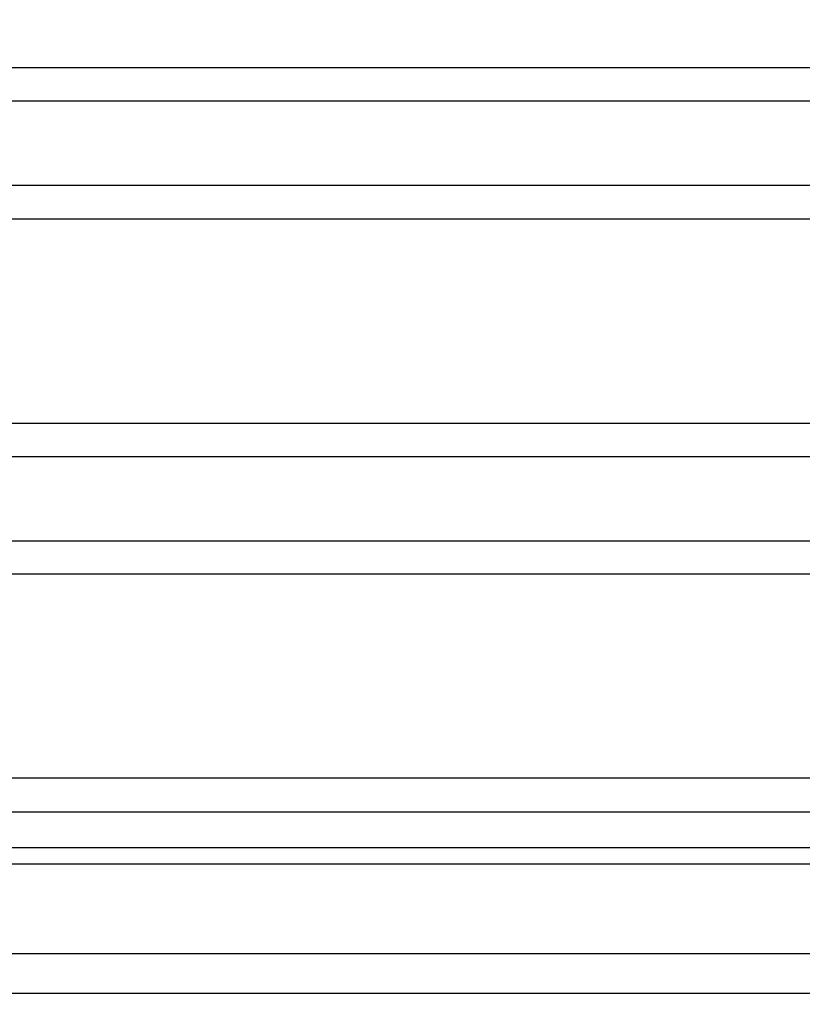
# Model space of a CAD drawing. Header units: inches. Extents: x 0 to 34, y 0 to 22.
# Tile 6 of 93: x 4.98 to 5.851, y 5.517 to 6.612. Entities that reach past the tile are written whole.
import ezdxf

# ---------------------------------------------------------------- set-up
doc = ezdxf.new("R2010")
doc.units = ezdxf.units.IN
doc.header["$LTSCALE"] = 1.87
doc.header["$MEASUREMENT"] = 0
doc.layers.get('0').update_dxf_attribs({"linetype": 'CONTINUOUS'})
doc.layers.add('DIMENSIONS', color=7, linetype='CONTINUOUS')
doc.styles.get("Standard").update_dxf_attribs({"font": 'txt', "width": 0.8})
doc.dimstyles.new('DIMSTYLE_1', dxfattribs={"dimtxt": 0.125, "dimasz": 0.18, "dimexe": 0.18, "dimexo": 0.0625, "dimgap": 0.09, "dimtad": 0, "dimtih": 1, "dimtoh": 1, "dimdec": 3, "dimzin": 4, "dimdsep": 46, "dimtxsty": 'STANDARD', "dimblk": '_FILLED', "dimblk1": '_FILLED', "dimblk2": '_FILLED', "dimcen": 0.09, "dimadec": 0, "dimazin": 0, "dimtp": 0.01, "dimtm": 0.01, "dimtfac": 1, "dimtdec": 3, "dimtofl": 0, "dimtmove": 0, "dimatfit": 3, "dimldrblk": '_FILLED', "dimfxl": 1, "dimtolj": 1, "dimtzin": 4, "dimarcsym": 0})

# ---------------------------------------------------------------- blocks, each defined once
blk = doc.blocks.new('_FILLED')
at = {"color": 0, "linetype": 'BYBLOCK'}
blk.add_solid([(0, 0), (-1, 0.1736), (-1, -0.1736)], dxfattribs=at)
blk = doc.blocks.new('*D1')
at = {"layer": 'DIMENSIONS', "color": 2, "linetype": 'CONTINUOUS'}
for p, q in [((5.9655, 7.0187), (5.9655, 4.6546)), ((4.231, 5.5113), (4.231, 4.6546)), ((4.231, 4.7796), (3.871, 4.7796)), ((5.9655, 4.7796), (6.3255, 4.7796))]:
    blk.add_line(p, q, dxfattribs=at)
at = {"layer": 'DIMENSIONS', "color": 2, "linetype": 'CONTINUOUS', "xscale": 0.18, "yscale": 0.18, "zscale": 0.18}
blk.add_blockref('_FILLED', (4.231, 4.7796), dxfattribs=at)
at = {"layer": 'DIMENSIONS', "color": 2, "linetype": 'CONTINUOUS', "xscale": 0.18, "yscale": 0.18, "zscale": 0.18, "rotation": 180}
blk.add_blockref('_FILLED', (5.9655, 4.7796), dxfattribs=at)
at = {"layer": 'DIMENSIONS', "color": 2, "linetype": 'CONTINUOUS', "width": 0.8}
for s, p in [('[', (5.0551, 4.7171)), (']', (5.6551, 4.7171)), ('1.735', (4.4301, 4.7171)), ('44.06', (5.1551, 4.7171))]:
    blk.add_text(s, height=0.125, dxfattribs=at).set_placement(p)

msp = doc.modelspace()

# ---------------------------------------------------------------- linework, layer by layer
at = {"color": 7, "linetype": 'CONTINUOUS'}
for p, q in [((7.6509, 6.5586), (4.2801, 6.5586)), ((7.5838, 6.5216), (4.3472, 6.5216)), ((7.5838, 6.4277), (4.3472, 6.4277)), ((4.2801, 6.3907), (7.6509, 6.3907)), ((4.6844, 6.1636), (7.2466, 6.1636)), ((4.937, 6.1266), (6.994, 6.1266)), ((4.937, 6.0327), (6.994, 6.0327)), ((7.2466, 5.9957), (4.6844, 5.9957)), ((7.6509, 5.7686), (4.2801, 5.7686)), ((4.3747, 5.7313), (7.5562, 5.7313)), ((4.3747, 5.6914), (7.5562, 5.6914)), ((4.2748, 5.6734), (7.6561, 5.6734)), ((4.3747, 5.5735), (7.5562, 5.5735)), ((4.3309, 5.5296), (7.6001, 5.5296))]:
    msp.add_line(p, q, dxfattribs=at)

# ---------------------------------------------------------------- dimensions: what is measured, and where the dimension line sits
at = {"layer": 'DIMENSIONS', "color": 2, "linetype": 'CONTINUOUS'}
dim = msp.add_linear_dim(base=(5.9654762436, 4.7796401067), p1=(4.2309762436, 5.5113250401), p2=(5.9654762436, 7.0186710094), dimstyle='DIMSTYLE_1', dxfattribs=at)
dim.commit()
dim.dimension.update_dxf_attribs({"geometry": '*D1', "text_midpoint": (5.0925736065, 4.7796401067), "dimtype": 160})

doc.saveas('drawing.dxf')
